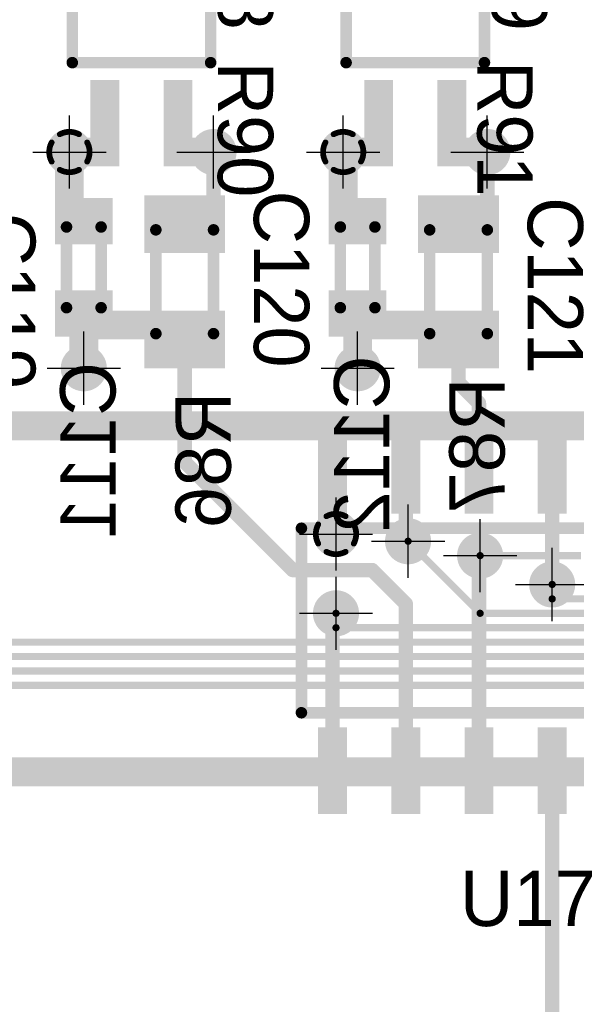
# Model space of a CAD drawing. Extents: x 74 to 326, y 70 to 232.
# Tile 120 of 138: x 134 to 143, y 190 to 208. Entities that reach past the tile are written whole.
import ezdxf

# ---------------------------------------------------------------- set-up
doc = ezdxf.new("R2010")
doc.units = 0
for name, color, linetype in [('Bot_Silk', 7, 'CONTINUOUS'), ('Bottom', 2, 'CONTINUOUS'), ('Drill_Layer', 255, 'CONTINUOUS'), ('Gnd', 12, 'CONTINUOUS'), ('Pwr', 13, 'CONTINUOUS'), ('Top', 1, 'CONTINUOUS'), ('Top_Silk', 6, 'CONTINUOUS')]:
    doc.layers.add(name, color=color, linetype=linetype)

# ---------------------------------------------------------------- blocks, each defined once
blk = doc.blocks.new('Cross')
at = {"layer": 'Drill_Layer', "linetype": 'CONTINUOUS'}
for p, q in [((0, -12.7), (0, 12.7)), ((-12.7, 0), (12.7, 0))]:
    blk.add_line(p, q, dxfattribs=at)
blk = doc.blocks.new('UNIT_DISC')
at = {"linetype": 'CONTINUOUS', "const_width": 0.5}
blk.add_lwpolyline([(0.25, 0, 1), (-0.25, 0, 1)], format="xyb", close=True, dxfattribs=at)
blk = doc.blocks.new('SHAPE_EL_236_236_0_0_0_0')
at = {"xscale": 0.6, "yscale": 0.6, "zscale": 0.6}
blk.add_blockref('UNIT_DISC', (0, 0), dxfattribs=at)
blk = doc.blocks.new('SHAPE_EL_314_314_0_0_0_0')
at = {"xscale": 0.8, "yscale": 0.8, "zscale": 0.8}
blk.add_blockref('UNIT_DISC', (0, 0), dxfattribs=at)
blk = doc.blocks.new('v0306196')
at = {"layer": 'Bottom'}
blk.add_blockref('SHAPE_EL_236_236_0_0_0_0', (0, 0), dxfattribs=at)
at = {"layer": 'Gnd'}
blk.add_blockref('SHAPE_EL_314_314_0_0_0_0', (0, 0), dxfattribs=at)
at = {"layer": 'Pwr'}
blk.add_blockref('SHAPE_EL_314_314_0_0_0_0', (0, 0), dxfattribs=at)
at = {"layer": 'Top'}
blk.add_blockref('SHAPE_EL_236_236_0_0_0_0', (0, 0), dxfattribs=at)
blk = doc.blocks.new('SHAPE_TH45_314_236_39_0_0_0')
at = {"linetype": 'CONTINUOUS', "const_width": 0.1}
for points in [[(0.16647, 0.30788, 0.2530389), (-0.16647, 0.30788, 0.2530389)], [(-0.30788, 0.16647, 0.2530389), (-0.30788, -0.16647, 0.2530389)], [(0.30788, -0.16647, 0.2530389), (0.30788, 0.16647, 0.2530389)], [(-0.16647, -0.30788, 0.2530389), (0.16647, -0.30788, 0.2530389)]]:
    blk.add_lwpolyline(points, format="xyb", dxfattribs=at)
at = {"xscale": 0.1, "yscale": 0.1, "zscale": 0.1}
for p in [(-0.16647, 0.30788), (0.16647, 0.30788), (-0.30788, 0.16647), (0.30788, 0.16647), (-0.30788, -0.16647), (0.30788, -0.16647), (-0.16647, -0.30788), (0.16647, -0.30788)]:
    blk.add_blockref('UNIT_DISC', p, dxfattribs=at)
blk = doc.blocks.new('v0306392')
at = {"layer": 'Bottom'}
blk.add_blockref('SHAPE_EL_236_236_0_0_0_0', (0, 0), dxfattribs=at)
at = {"layer": 'Gnd'}
blk.add_blockref('SHAPE_TH45_314_236_39_0_0_0', (0, 0), dxfattribs=at)
at = {"layer": 'Pwr'}
blk.add_blockref('SHAPE_EL_314_314_0_0_0_0', (0, 0), dxfattribs=at)
at = {"layer": 'Top'}
blk.add_blockref('SHAPE_EL_236_236_0_0_0_0', (0, 0), dxfattribs=at)
blk = doc.blocks.new('0603_10667')
at = {"layer": 'Bot_Silk', "linetype": 'CONTINUOUS', "const_width": 0.2}
for points in [[(135.175, 203.95), (134.575, 203.95)], [(134.575, 203.95), (134.575, 202.55)], [(135.175, 202.55), (135.175, 203.95)], [(134.575, 202.55), (135.175, 202.55)]]:
    blk.add_lwpolyline(points, dxfattribs=at)
at = {"layer": 'Bot_Silk', "xscale": 0.2, "yscale": 0.2, "zscale": 0.2}
for p in [(134.575, 203.95), (134.575, 203.95), (135.175, 203.95), (135.175, 203.95), (134.575, 202.55), (134.575, 202.55), (135.175, 202.55), (135.175, 202.55)]:
    blk.add_blockref('UNIT_DISC', p, dxfattribs=at)
blk = doc.blocks.new('SHAPE_SQ_314_393_0_0_0_0')
blk.add_solid([(-0.4, -0.5), (0.4, -0.5), (-0.4, 0.5), (0.4, 0.5)])
blk = doc.blocks.new('SHAPE_EL_196_196_0_0_0_0')
at = {"xscale": 0.5, "yscale": 0.5, "zscale": 0.5}
blk.add_blockref('UNIT_DISC', (0, 0), dxfattribs=at)
blk = doc.blocks.new('w800h1000196_F')
at = {"layer": 'Bottom'}
blk.add_blockref('SHAPE_SQ_314_393_0_0_0_0', (0, 0), dxfattribs=at)
at = {"layer": 'Gnd'}
blk.add_blockref('SHAPE_EL_196_196_0_0_0_0', (0, 0), dxfattribs=at)
at = {"layer": 'Pwr'}
blk.add_blockref('SHAPE_EL_196_196_0_0_0_0', (0, 0), dxfattribs=at)
blk = doc.blocks.new('w800h1000392_F')
at = {"layer": 'Bottom'}
blk.add_blockref('SHAPE_SQ_314_393_0_0_0_0', (0, 0), dxfattribs=at)
at = {"layer": 'Gnd'}
blk.add_blockref('SHAPE_EL_196_196_0_0_0_0', (0, 0), dxfattribs=at)
at = {"layer": 'Pwr'}
blk.add_blockref('SHAPE_EL_196_196_0_0_0_0', (0, 0), dxfattribs=at)
blk = doc.blocks.new('C111')
at = {"rotation": -90}
for name, p in [('w800h1000392_F', (134.875, 204.05)), ('w800h1000196_F', (134.875, 202.45))]:
    blk.add_blockref(name, p, dxfattribs=at)
blk.add_blockref('0603_10667', (0, 0))
at = {"layer": 'Bot_Silk', "text_generation_flag": 2}
blk.add_text('C111', height=0.96, rotation=-270, dxfattribs=at).set_placement((135.425, 201.60625))
blk = doc.blocks.new('0603_10653')
at = {"layer": 'Top_Silk', "linetype": 'CONTINUOUS', "const_width": 0.2}
for points in [[(134.575, 203.95), (135.175, 203.95)], [(134.575, 202.55), (134.575, 203.95)], [(135.175, 203.95), (135.175, 202.55)], [(135.175, 202.55), (134.575, 202.55)]]:
    blk.add_lwpolyline(points, dxfattribs=at)
at = {"layer": 'Top_Silk', "xscale": 0.2, "yscale": 0.2, "zscale": 0.2}
for p in [(134.575, 203.95), (134.575, 203.95), (135.175, 203.95), (135.175, 203.95), (134.575, 202.55), (134.575, 202.55), (135.175, 202.55), (135.175, 202.55)]:
    blk.add_blockref('UNIT_DISC', p, dxfattribs=at)
blk = doc.blocks.new('w800h1000392')
at = {"layer": 'Gnd'}
blk.add_blockref('SHAPE_EL_196_196_0_0_0_0', (0, 0), dxfattribs=at)
at = {"layer": 'Pwr'}
blk.add_blockref('SHAPE_EL_196_196_0_0_0_0', (0, 0), dxfattribs=at)
at = {"layer": 'Top'}
blk.add_blockref('SHAPE_SQ_314_393_0_0_0_0', (0, 0), dxfattribs=at)
blk = doc.blocks.new('w800h1000416')
at = {"layer": 'Gnd'}
blk.add_blockref('SHAPE_EL_196_196_0_0_0_0', (0, 0), dxfattribs=at)
at = {"layer": 'Pwr'}
blk.add_blockref('SHAPE_EL_196_196_0_0_0_0', (0, 0), dxfattribs=at)
at = {"layer": 'Top'}
blk.add_blockref('SHAPE_SQ_314_393_0_0_0_0', (0, 0), dxfattribs=at)
blk = doc.blocks.new('C119')
at = {"rotation": 270}
for name, p in [('w800h1000392', (134.875, 204.05)), ('w800h1000416', (134.875, 202.45))]:
    blk.add_blockref(name, p, dxfattribs=at)
blk.add_blockref('0603_10653', (0, 0))
at = {"layer": 'Top_Silk'}
blk.add_text('C119', height=0.96, rotation=270, dxfattribs=at).set_placement((133.075, 204.2))
blk = doc.blocks.new('v0306385')
at = {"layer": 'Bottom'}
blk.add_blockref('SHAPE_EL_236_236_0_0_0_0', (0, 0), dxfattribs=at)
at = {"layer": 'Gnd'}
blk.add_blockref('SHAPE_EL_314_314_0_0_0_0', (0, 0), dxfattribs=at)
at = {"layer": 'Pwr'}
blk.add_blockref('SHAPE_EL_314_314_0_0_0_0', (0, 0), dxfattribs=at)
at = {"layer": 'Top'}
blk.add_blockref('SHAPE_EL_236_236_0_0_0_0', (0, 0), dxfattribs=at)
blk = doc.blocks.new('v0306413')
at = {"layer": 'Bottom'}
blk.add_blockref('SHAPE_EL_236_236_0_0_0_0', (0, 0), dxfattribs=at)
at = {"layer": 'Gnd'}
blk.add_blockref('SHAPE_EL_314_314_0_0_0_0', (0, 0), dxfattribs=at)
at = {"layer": 'Pwr'}
blk.add_blockref('SHAPE_EL_314_314_0_0_0_0', (0, 0), dxfattribs=at)
at = {"layer": 'Top'}
blk.add_blockref('SHAPE_EL_236_236_0_0_0_0', (0, 0), dxfattribs=at)
blk = doc.blocks.new('0805_10809')
at = {"layer": 'Bot_Silk', "linetype": 'CONTINUOUS', "const_width": 0.2}
for points in [[(140.875, 203.9), (141.875, 203.9)], [(140.875, 202.1), (140.875, 203.9)], [(141.875, 203.9), (141.875, 202.1)], [(140.875, 202.1), (141.875, 202.1)]]:
    blk.add_lwpolyline(points, dxfattribs=at)
at = {"layer": 'Bot_Silk', "xscale": 0.2, "yscale": 0.2, "zscale": 0.2}
for p in [(140.875, 203.9), (140.875, 203.9), (141.875, 203.9), (141.875, 203.9), (140.875, 202.1), (140.875, 202.1), (141.875, 202.1), (141.875, 202.1)]:
    blk.add_blockref('UNIT_DISC', p, dxfattribs=at)
blk = doc.blocks.new('SHAPE_SQ_393_551_0_0_0_0')
blk.add_solid([(-0.5, -0.7), (0.5, -0.7), (-0.5, 0.7), (0.5, 0.7)])
blk = doc.blocks.new('w1000h1400413_F')
at = {"layer": 'Bottom'}
blk.add_blockref('SHAPE_SQ_393_551_0_0_0_0', (0, 0), dxfattribs=at)
at = {"layer": 'Gnd'}
blk.add_blockref('SHAPE_EL_196_196_0_0_0_0', (0, 0), dxfattribs=at)
at = {"layer": 'Pwr'}
blk.add_blockref('SHAPE_EL_196_196_0_0_0_0', (0, 0), dxfattribs=at)
blk = doc.blocks.new('w1000h1400196_F')
at = {"layer": 'Bottom'}
blk.add_blockref('SHAPE_SQ_393_551_0_0_0_0', (0, 0), dxfattribs=at)
at = {"layer": 'Gnd'}
blk.add_blockref('SHAPE_EL_196_196_0_0_0_0', (0, 0), dxfattribs=at)
at = {"layer": 'Pwr'}
blk.add_blockref('SHAPE_EL_196_196_0_0_0_0', (0, 0), dxfattribs=at)
blk = doc.blocks.new('R87')
at = {"rotation": -270}
for name, p in [('w1000h1400413_F', (141.375, 204)), ('w1000h1400196_F', (141.375, 202))]:
    blk.add_blockref(name, p, dxfattribs=at)
blk.add_blockref('0805_10809', (0, 0))
at = {"layer": 'Bot_Silk', "text_generation_flag": 2}
blk.add_text('R87', height=0.96, rotation=-270, dxfattribs=at).set_placement((142.175, 201.3375))
blk = doc.blocks.new('0603_10776')
at = {"layer": 'Bot_Silk', "linetype": 'CONTINUOUS', "const_width": 0.2}
for points in [[(139.925, 203.95), (139.325, 203.95)], [(139.325, 203.95), (139.325, 202.55)], [(139.925, 202.55), (139.925, 203.95)], [(139.325, 202.55), (139.925, 202.55)]]:
    blk.add_lwpolyline(points, dxfattribs=at)
at = {"layer": 'Bot_Silk', "xscale": 0.2, "yscale": 0.2, "zscale": 0.2}
for p in [(139.325, 203.95), (139.325, 203.95), (139.925, 203.95), (139.925, 203.95), (139.325, 202.55), (139.325, 202.55), (139.925, 202.55), (139.925, 202.55)]:
    blk.add_blockref('UNIT_DISC', p, dxfattribs=at)
blk = doc.blocks.new('C112')
at = {"rotation": -90}
for name, p in [('w800h1000392_F', (139.625, 204.05)), ('w800h1000196_F', (139.625, 202.45))]:
    blk.add_blockref(name, p, dxfattribs=at)
blk.add_blockref('0603_10776', (0, 0))
at = {"layer": 'Bot_Silk', "text_generation_flag": 2}
blk.add_text('C112', height=0.96, rotation=-270, dxfattribs=at).set_placement((140.175, 201.71875))
blk = doc.blocks.new('0603_10762')
at = {"layer": 'Top_Silk', "linetype": 'CONTINUOUS', "const_width": 0.2}
for points in [[(139.325, 203.95), (139.925, 203.95)], [(139.325, 202.55), (139.325, 203.95)], [(139.925, 203.95), (139.925, 202.55)], [(139.925, 202.55), (139.325, 202.55)]]:
    blk.add_lwpolyline(points, dxfattribs=at)
at = {"layer": 'Top_Silk', "xscale": 0.2, "yscale": 0.2, "zscale": 0.2}
for p in [(139.325, 203.95), (139.325, 203.95), (139.925, 203.95), (139.925, 203.95), (139.325, 202.55), (139.325, 202.55), (139.925, 202.55), (139.925, 202.55)]:
    blk.add_blockref('UNIT_DISC', p, dxfattribs=at)
blk = doc.blocks.new('w800h1000419')
at = {"layer": 'Gnd'}
blk.add_blockref('SHAPE_EL_196_196_0_0_0_0', (0, 0), dxfattribs=at)
at = {"layer": 'Pwr'}
blk.add_blockref('SHAPE_EL_196_196_0_0_0_0', (0, 0), dxfattribs=at)
at = {"layer": 'Top'}
blk.add_blockref('SHAPE_SQ_314_393_0_0_0_0', (0, 0), dxfattribs=at)
blk = doc.blocks.new('C120')
at = {"rotation": 270}
for name, p in [('w800h1000392', (139.625, 204.05)), ('w800h1000419', (139.625, 202.45))]:
    blk.add_blockref(name, p, dxfattribs=at)
blk.add_blockref('0603_10762', (0, 0))
at = {"layer": 'Top_Silk'}
blk.add_text('C120', height=0.96, rotation=270, dxfattribs=at).set_placement((137.825, 204.58125))
blk = doc.blocks.new('v0306386')
at = {"layer": 'Bottom'}
blk.add_blockref('SHAPE_EL_236_236_0_0_0_0', (0, 0), dxfattribs=at)
at = {"layer": 'Gnd'}
blk.add_blockref('SHAPE_EL_314_314_0_0_0_0', (0, 0), dxfattribs=at)
at = {"layer": 'Pwr'}
blk.add_blockref('SHAPE_EL_314_314_0_0_0_0', (0, 0), dxfattribs=at)
at = {"layer": 'Top'}
blk.add_blockref('SHAPE_EL_236_236_0_0_0_0', (0, 0), dxfattribs=at)
blk = doc.blocks.new('v0306422')
at = {"layer": 'Bottom'}
blk.add_blockref('SHAPE_EL_236_236_0_0_0_0', (0, 0), dxfattribs=at)
at = {"layer": 'Gnd'}
blk.add_blockref('SHAPE_EL_314_314_0_0_0_0', (0, 0), dxfattribs=at)
at = {"layer": 'Pwr'}
blk.add_blockref('SHAPE_EL_314_314_0_0_0_0', (0, 0), dxfattribs=at)
at = {"layer": 'Top'}
blk.add_blockref('SHAPE_EL_236_236_0_0_0_0', (0, 0), dxfattribs=at)
blk = doc.blocks.new('v0306442')
at = {"layer": 'Bottom'}
blk.add_blockref('SHAPE_EL_236_236_0_0_0_0', (0, 0), dxfattribs=at)
at = {"layer": 'Gnd'}
blk.add_blockref('SHAPE_EL_314_314_0_0_0_0', (0, 0), dxfattribs=at)
at = {"layer": 'Pwr'}
blk.add_blockref('SHAPE_EL_314_314_0_0_0_0', (0, 0), dxfattribs=at)
at = {"layer": 'Top'}
blk.add_blockref('SHAPE_EL_236_236_0_0_0_0', (0, 0), dxfattribs=at)
blk = doc.blocks.new('SOIC4_44_15478')
at = {"layer": 'Top_Silk', "linetype": 'CONTINUOUS', "const_width": 0.2}
for points in [[(139.425, 210.7), (141.825, 210.7)], [(139.425, 206.8), (139.425, 210.7)], [(141.825, 210.7), (141.825, 209.25)], [(141.825, 208.25), (141.825, 206.8)], [(139.425, 206.8), (141.825, 206.8)]]:
    blk.add_lwpolyline(points, dxfattribs=at)
blk.add_lwpolyline([(141.825, 209.25, 1), (141.825, 208.25, 1)], format="xyb", dxfattribs=at)
at = {"layer": 'Top_Silk', "xscale": 0.2, "yscale": 0.2, "zscale": 0.2}
for p in [(139.425, 210.7), (139.425, 210.7), (141.825, 210.7), (141.825, 210.7), (141.825, 209.25), (141.825, 209.25), (141.825, 208.25), (141.825, 208.25), (139.425, 206.8), (139.425, 206.8), (141.825, 206.8), (141.825, 206.8)]:
    blk.add_blockref('UNIT_DISC', p, dxfattribs=at)
blk = doc.blocks.new('SHAPE_SQ_590_196_0_0_0_0')
blk.add_solid([(-0.75, -0.25), (0.75, -0.25), (-0.75, 0.25), (0.75, 0.25)])
blk = doc.blocks.new('w1500h500373')
at = {"layer": 'Gnd'}
blk.add_blockref('SHAPE_EL_196_196_0_0_0_0', (0, 0), dxfattribs=at)
at = {"layer": 'Pwr'}
blk.add_blockref('SHAPE_EL_196_196_0_0_0_0', (0, 0), dxfattribs=at)
at = {"layer": 'Top'}
blk.add_blockref('SHAPE_SQ_590_196_0_0_0_0', (0, 0), dxfattribs=at)
blk = doc.blocks.new('w1500h500448')
at = {"layer": 'Gnd'}
blk.add_blockref('SHAPE_EL_196_196_0_0_0_0', (0, 0), dxfattribs=at)
at = {"layer": 'Pwr'}
blk.add_blockref('SHAPE_EL_196_196_0_0_0_0', (0, 0), dxfattribs=at)
at = {"layer": 'Top'}
blk.add_blockref('SHAPE_SQ_590_196_0_0_0_0', (0, 0), dxfattribs=at)
blk = doc.blocks.new('w1500h500392')
at = {"layer": 'Gnd'}
blk.add_blockref('SHAPE_EL_196_196_0_0_0_0', (0, 0), dxfattribs=at)
at = {"layer": 'Pwr'}
blk.add_blockref('SHAPE_EL_196_196_0_0_0_0', (0, 0), dxfattribs=at)
at = {"layer": 'Top'}
blk.add_blockref('SHAPE_SQ_590_196_0_0_0_0', (0, 0), dxfattribs=at)
blk = doc.blocks.new('w1500h500413')
at = {"layer": 'Gnd'}
blk.add_blockref('SHAPE_EL_196_196_0_0_0_0', (0, 0), dxfattribs=at)
at = {"layer": 'Pwr'}
blk.add_blockref('SHAPE_EL_196_196_0_0_0_0', (0, 0), dxfattribs=at)
at = {"layer": 'Top'}
blk.add_blockref('SHAPE_SQ_590_196_0_0_0_0', (0, 0), dxfattribs=at)
blk = doc.blocks.new('U19')
at = {"rotation": 270}
for name, p in [('w1500h500373', (139.99, 211.75)), ('w1500h500448', (141.26, 211.75)), ('w1500h500392', (139.99, 205.75)), ('w1500h500413', (141.26, 205.75))]:
    blk.add_blockref(name, p, dxfattribs=at)
blk.add_blockref('SOIC4_44_15478', (0, 0))
at = {"layer": 'Top_Silk'}
blk.add_text('U19', height=0.96, rotation=270, dxfattribs=at).set_placement((141.95, 209.70625))
blk = doc.blocks.new('0805_10795')
at = {"layer": 'Top_Silk', "linetype": 'CONTINUOUS', "const_width": 0.2}
for points in [[(141.875, 203.9), (140.875, 203.9)], [(140.875, 203.9), (140.875, 202.1)], [(141.875, 202.1), (141.875, 203.9)], [(141.875, 202.1), (140.875, 202.1)]]:
    blk.add_lwpolyline(points, dxfattribs=at)
at = {"layer": 'Top_Silk', "xscale": 0.2, "yscale": 0.2, "zscale": 0.2}
for p in [(140.875, 203.9), (140.875, 203.9), (141.875, 203.9), (141.875, 203.9), (140.875, 202.1), (140.875, 202.1), (141.875, 202.1), (141.875, 202.1)]:
    blk.add_blockref('UNIT_DISC', p, dxfattribs=at)
blk = doc.blocks.new('w1000h1400413')
at = {"layer": 'Gnd'}
blk.add_blockref('SHAPE_EL_196_196_0_0_0_0', (0, 0), dxfattribs=at)
at = {"layer": 'Pwr'}
blk.add_blockref('SHAPE_EL_196_196_0_0_0_0', (0, 0), dxfattribs=at)
at = {"layer": 'Top'}
blk.add_blockref('SHAPE_SQ_393_551_0_0_0_0', (0, 0), dxfattribs=at)
blk = doc.blocks.new('w1000h1400419')
at = {"layer": 'Gnd'}
blk.add_blockref('SHAPE_EL_196_196_0_0_0_0', (0, 0), dxfattribs=at)
at = {"layer": 'Pwr'}
blk.add_blockref('SHAPE_EL_196_196_0_0_0_0', (0, 0), dxfattribs=at)
at = {"layer": 'Top'}
blk.add_blockref('SHAPE_SQ_393_551_0_0_0_0', (0, 0), dxfattribs=at)
blk = doc.blocks.new('R91')
at = {"rotation": 270}
for name, p in [('w1000h1400413', (141.375, 204)), ('w1000h1400419', (141.375, 202))]:
    blk.add_blockref(name, p, dxfattribs=at)
blk.add_blockref('0805_10795', (0, 0))
at = {"layer": 'Top_Silk'}
blk.add_text('R91', height=0.96, rotation=270, dxfattribs=at).set_placement((141.7, 206.83125))
blk = doc.blocks.new('v0306409')
at = {"layer": 'Bottom'}
blk.add_blockref('SHAPE_EL_236_236_0_0_0_0', (0, 0), dxfattribs=at)
at = {"layer": 'Gnd'}
blk.add_blockref('SHAPE_EL_314_314_0_0_0_0', (0, 0), dxfattribs=at)
at = {"layer": 'Pwr'}
blk.add_blockref('SHAPE_EL_314_314_0_0_0_0', (0, 0), dxfattribs=at)
at = {"layer": 'Top'}
blk.add_blockref('SHAPE_EL_236_236_0_0_0_0', (0, 0), dxfattribs=at)
blk = doc.blocks.new('0805_18386')
at = {"layer": 'Bot_Silk', "linetype": 'CONTINUOUS', "const_width": 0.2}
for points in [[(136.125, 203.9), (137.125, 203.9)], [(136.125, 202.1), (136.125, 203.9)], [(137.125, 203.9), (137.125, 202.1)], [(136.125, 202.1), (137.125, 202.1)]]:
    blk.add_lwpolyline(points, dxfattribs=at)
at = {"layer": 'Bot_Silk', "xscale": 0.2, "yscale": 0.2, "zscale": 0.2}
for p in [(136.125, 203.9), (136.125, 203.9), (137.125, 203.9), (137.125, 203.9), (136.125, 202.1), (136.125, 202.1), (137.125, 202.1), (137.125, 202.1)]:
    blk.add_blockref('UNIT_DISC', p, dxfattribs=at)
blk = doc.blocks.new('w1000h1400409_F')
at = {"layer": 'Bottom'}
blk.add_blockref('SHAPE_SQ_393_551_0_0_0_0', (0, 0), dxfattribs=at)
at = {"layer": 'Gnd'}
blk.add_blockref('SHAPE_EL_196_196_0_0_0_0', (0, 0), dxfattribs=at)
at = {"layer": 'Pwr'}
blk.add_blockref('SHAPE_EL_196_196_0_0_0_0', (0, 0), dxfattribs=at)
blk = doc.blocks.new('R86')
at = {"rotation": -270}
for name, p in [('w1000h1400409_F', (136.625, 204)), ('w1000h1400196_F', (136.625, 202))]:
    blk.add_blockref(name, p, dxfattribs=at)
blk.add_blockref('0805_18386', (0, 0))
at = {"layer": 'Bot_Silk', "text_generation_flag": 2}
blk.add_text('R86', height=0.96, rotation=-270, dxfattribs=at).set_placement((137.425, 201.0875))
blk = doc.blocks.new('0603_18400')
at = {"layer": 'Top_Silk', "linetype": 'CONTINUOUS', "const_width": 0.2}
for points in [[(144.075, 203.95), (144.675, 203.95)], [(144.075, 202.55), (144.075, 203.95)], [(144.675, 203.95), (144.675, 202.55)], [(144.675, 202.55), (144.075, 202.55)]]:
    blk.add_lwpolyline(points, dxfattribs=at)
at = {"layer": 'Top_Silk', "xscale": 0.2, "yscale": 0.2, "zscale": 0.2}
for p in [(144.075, 203.95), (144.075, 203.95), (144.675, 203.95), (144.675, 203.95), (144.075, 202.55), (144.075, 202.55), (144.675, 202.55), (144.675, 202.55)]:
    blk.add_blockref('UNIT_DISC', p, dxfattribs=at)
blk = doc.blocks.new('w800h1000420')
at = {"layer": 'Gnd'}
blk.add_blockref('SHAPE_EL_196_196_0_0_0_0', (0, 0), dxfattribs=at)
at = {"layer": 'Pwr'}
blk.add_blockref('SHAPE_EL_196_196_0_0_0_0', (0, 0), dxfattribs=at)
at = {"layer": 'Top'}
blk.add_blockref('SHAPE_SQ_314_393_0_0_0_0', (0, 0), dxfattribs=at)
blk = doc.blocks.new('C121')
at = {"rotation": 270}
for name, p in [('w800h1000392', (144.375, 204.05)), ('w800h1000420', (144.375, 202.45))]:
    blk.add_blockref(name, p, dxfattribs=at)
blk.add_blockref('0603_18400', (0, 0))
at = {"layer": 'Top_Silk'}
blk.add_text('C121', height=0.96, rotation=270, dxfattribs=at).set_placement((142.575, 204.46875))
blk = doc.blocks.new('SOIC4_44_20891')
at = {"layer": 'Top_Silk', "linetype": 'CONTINUOUS', "const_width": 0.2}
for points in [[(134.675, 210.7), (137.075, 210.7)], [(134.675, 206.8), (134.675, 210.7)], [(137.075, 210.7), (137.075, 209.25)], [(137.075, 208.25), (137.075, 206.8)], [(134.675, 206.8), (137.075, 206.8)]]:
    blk.add_lwpolyline(points, dxfattribs=at)
blk.add_lwpolyline([(137.075, 209.25, 1), (137.075, 208.25, 1)], format="xyb", dxfattribs=at)
at = {"layer": 'Top_Silk', "xscale": 0.2, "yscale": 0.2, "zscale": 0.2}
for p in [(134.675, 210.7), (134.675, 210.7), (137.075, 210.7), (137.075, 210.7), (137.075, 209.25), (137.075, 209.25), (137.075, 208.25), (137.075, 208.25), (134.675, 206.8), (134.675, 206.8), (137.075, 206.8), (137.075, 206.8)]:
    blk.add_blockref('UNIT_DISC', p, dxfattribs=at)
blk = doc.blocks.new('w1500h500402')
at = {"layer": 'Gnd'}
blk.add_blockref('SHAPE_EL_196_196_0_0_0_0', (0, 0), dxfattribs=at)
at = {"layer": 'Pwr'}
blk.add_blockref('SHAPE_EL_196_196_0_0_0_0', (0, 0), dxfattribs=at)
at = {"layer": 'Top'}
blk.add_blockref('SHAPE_SQ_590_196_0_0_0_0', (0, 0), dxfattribs=at)
blk = doc.blocks.new('w1500h500424')
at = {"layer": 'Gnd'}
blk.add_blockref('SHAPE_EL_196_196_0_0_0_0', (0, 0), dxfattribs=at)
at = {"layer": 'Pwr'}
blk.add_blockref('SHAPE_EL_196_196_0_0_0_0', (0, 0), dxfattribs=at)
at = {"layer": 'Top'}
blk.add_blockref('SHAPE_SQ_590_196_0_0_0_0', (0, 0), dxfattribs=at)
blk = doc.blocks.new('w1500h500409')
at = {"layer": 'Gnd'}
blk.add_blockref('SHAPE_EL_196_196_0_0_0_0', (0, 0), dxfattribs=at)
at = {"layer": 'Pwr'}
blk.add_blockref('SHAPE_EL_196_196_0_0_0_0', (0, 0), dxfattribs=at)
at = {"layer": 'Top'}
blk.add_blockref('SHAPE_SQ_590_196_0_0_0_0', (0, 0), dxfattribs=at)
blk = doc.blocks.new('U18')
at = {"rotation": 270}
for name, p in [('w1500h500402', (135.24, 211.75)), ('w1500h500424', (136.51, 211.75)), ('w1500h500392', (135.24, 205.75)), ('w1500h500409', (136.51, 205.75))]:
    blk.add_blockref(name, p, dxfattribs=at)
blk.add_blockref('SOIC4_44_20891', (0, 0))
at = {"layer": 'Top_Silk'}
blk.add_text('U18', height=0.96, rotation=270, dxfattribs=at).set_placement((137.2, 209.725))
blk = doc.blocks.new('0805_18372')
at = {"layer": 'Top_Silk', "linetype": 'CONTINUOUS', "const_width": 0.2}
for points in [[(137.125, 203.9), (136.125, 203.9)], [(136.125, 203.9), (136.125, 202.1)], [(137.125, 202.1), (137.125, 203.9)], [(137.125, 202.1), (136.125, 202.1)]]:
    blk.add_lwpolyline(points, dxfattribs=at)
at = {"layer": 'Top_Silk', "xscale": 0.2, "yscale": 0.2, "zscale": 0.2}
for p in [(136.125, 203.9), (136.125, 203.9), (137.125, 203.9), (137.125, 203.9), (136.125, 202.1), (136.125, 202.1), (137.125, 202.1), (137.125, 202.1)]:
    blk.add_blockref('UNIT_DISC', p, dxfattribs=at)
blk = doc.blocks.new('w1000h1400409')
at = {"layer": 'Gnd'}
blk.add_blockref('SHAPE_EL_196_196_0_0_0_0', (0, 0), dxfattribs=at)
at = {"layer": 'Pwr'}
blk.add_blockref('SHAPE_EL_196_196_0_0_0_0', (0, 0), dxfattribs=at)
at = {"layer": 'Top'}
blk.add_blockref('SHAPE_SQ_393_551_0_0_0_0', (0, 0), dxfattribs=at)
blk = doc.blocks.new('w1000h1400416')
at = {"layer": 'Gnd'}
blk.add_blockref('SHAPE_EL_196_196_0_0_0_0', (0, 0), dxfattribs=at)
at = {"layer": 'Pwr'}
blk.add_blockref('SHAPE_EL_196_196_0_0_0_0', (0, 0), dxfattribs=at)
at = {"layer": 'Top'}
blk.add_blockref('SHAPE_SQ_393_551_0_0_0_0', (0, 0), dxfattribs=at)
blk = doc.blocks.new('R90')
at = {"rotation": 270}
for name, p in [('w1000h1400409', (136.625, 204)), ('w1000h1400416', (136.625, 202))]:
    blk.add_blockref(name, p, dxfattribs=at)
blk.add_blockref('0805_18372', (0, 0))
at = {"layer": 'Top_Silk'}
blk.add_text('R90', height=0.96, rotation=270, dxfattribs=at).set_placement((137.2, 206.81875))
blk = doc.blocks.new('SOIC14_40_21007')
at = {"layer": 'Top_Silk', "linetype": 'CONTINUOUS', "const_width": 0.2}
for points in [[(138.65, 198.725), (147.35, 198.725)], [(138.65, 195.525), (138.65, 198.725)], [(147.35, 198.725), (147.35, 197.633)], [(147.35, 196.617), (147.35, 195.525)], [(147.35, 195.525), (138.65, 195.525)]]:
    blk.add_lwpolyline(points, dxfattribs=at)
blk.add_lwpolyline([(147.35, 197.633, 1), (147.35, 196.617, 1)], format="xyb", dxfattribs=at)
at = {"layer": 'Top_Silk', "xscale": 0.2, "yscale": 0.2, "zscale": 0.2}
for p in [(138.65, 198.725), (138.65, 198.725), (147.35, 198.725), (147.35, 198.725), (147.35, 197.633), (147.35, 197.633), (147.35, 196.617), (147.35, 196.617), (138.65, 195.525), (138.65, 195.525), (147.35, 195.525), (147.35, 195.525)]:
    blk.add_blockref('UNIT_DISC', p, dxfattribs=at)
blk = doc.blocks.new('w1500h500386')
at = {"layer": 'Gnd'}
blk.add_blockref('SHAPE_EL_196_196_0_0_0_0', (0, 0), dxfattribs=at)
at = {"layer": 'Pwr'}
blk.add_blockref('SHAPE_EL_196_196_0_0_0_0', (0, 0), dxfattribs=at)
at = {"layer": 'Top'}
blk.add_blockref('SHAPE_SQ_590_196_0_0_0_0', (0, 0), dxfattribs=at)
blk = doc.blocks.new('w1500h500419')
at = {"layer": 'Gnd'}
blk.add_blockref('SHAPE_EL_196_196_0_0_0_0', (0, 0), dxfattribs=at)
at = {"layer": 'Pwr'}
blk.add_blockref('SHAPE_EL_196_196_0_0_0_0', (0, 0), dxfattribs=at)
at = {"layer": 'Top'}
blk.add_blockref('SHAPE_SQ_590_196_0_0_0_0', (0, 0), dxfattribs=at)
blk = doc.blocks.new('w1500h500423')
at = {"layer": 'Gnd'}
blk.add_blockref('SHAPE_EL_196_196_0_0_0_0', (0, 0), dxfattribs=at)
at = {"layer": 'Pwr'}
blk.add_blockref('SHAPE_EL_196_196_0_0_0_0', (0, 0), dxfattribs=at)
at = {"layer": 'Top'}
blk.add_blockref('SHAPE_SQ_590_196_0_0_0_0', (0, 0), dxfattribs=at)
blk = doc.blocks.new('w1500h500420')
at = {"layer": 'Gnd'}
blk.add_blockref('SHAPE_EL_196_196_0_0_0_0', (0, 0), dxfattribs=at)
at = {"layer": 'Pwr'}
blk.add_blockref('SHAPE_EL_196_196_0_0_0_0', (0, 0), dxfattribs=at)
at = {"layer": 'Top'}
blk.add_blockref('SHAPE_SQ_590_196_0_0_0_0', (0, 0), dxfattribs=at)
blk = doc.blocks.new('w1500h500421')
at = {"layer": 'Gnd'}
blk.add_blockref('SHAPE_EL_196_196_0_0_0_0', (0, 0), dxfattribs=at)
at = {"layer": 'Pwr'}
blk.add_blockref('SHAPE_EL_196_196_0_0_0_0', (0, 0), dxfattribs=at)
at = {"layer": 'Top'}
blk.add_blockref('SHAPE_SQ_590_196_0_0_0_0', (0, 0), dxfattribs=at)
blk = doc.blocks.new('w1500h500416')
at = {"layer": 'Gnd'}
blk.add_blockref('SHAPE_EL_196_196_0_0_0_0', (0, 0), dxfattribs=at)
at = {"layer": 'Pwr'}
blk.add_blockref('SHAPE_EL_196_196_0_0_0_0', (0, 0), dxfattribs=at)
at = {"layer": 'Top'}
blk.add_blockref('SHAPE_SQ_590_196_0_0_0_0', (0, 0), dxfattribs=at)
blk = doc.blocks.new('w1500h500442')
at = {"layer": 'Gnd'}
blk.add_blockref('SHAPE_EL_196_196_0_0_0_0', (0, 0), dxfattribs=at)
at = {"layer": 'Pwr'}
blk.add_blockref('SHAPE_EL_196_196_0_0_0_0', (0, 0), dxfattribs=at)
at = {"layer": 'Top'}
blk.add_blockref('SHAPE_SQ_590_196_0_0_0_0', (0, 0), dxfattribs=at)
blk = doc.blocks.new('w1500h500385')
at = {"layer": 'Gnd'}
blk.add_blockref('SHAPE_EL_196_196_0_0_0_0', (0, 0), dxfattribs=at)
at = {"layer": 'Pwr'}
blk.add_blockref('SHAPE_EL_196_196_0_0_0_0', (0, 0), dxfattribs=at)
at = {"layer": 'Top'}
blk.add_blockref('SHAPE_SQ_590_196_0_0_0_0', (0, 0), dxfattribs=at)
blk = doc.blocks.new('w1500h500452')
at = {"layer": 'Gnd'}
blk.add_blockref('SHAPE_EL_196_196_0_0_0_0', (0, 0), dxfattribs=at)
at = {"layer": 'Pwr'}
blk.add_blockref('SHAPE_EL_196_196_0_0_0_0', (0, 0), dxfattribs=at)
at = {"layer": 'Top'}
blk.add_blockref('SHAPE_SQ_590_196_0_0_0_0', (0, 0), dxfattribs=at)
blk = doc.blocks.new('w1500h500447')
at = {"layer": 'Gnd'}
blk.add_blockref('SHAPE_EL_196_196_0_0_0_0', (0, 0), dxfattribs=at)
at = {"layer": 'Pwr'}
blk.add_blockref('SHAPE_EL_196_196_0_0_0_0', (0, 0), dxfattribs=at)
at = {"layer": 'Top'}
blk.add_blockref('SHAPE_SQ_590_196_0_0_0_0', (0, 0), dxfattribs=at)
blk = doc.blocks.new('w1500h500395')
at = {"layer": 'Gnd'}
blk.add_blockref('SHAPE_EL_196_196_0_0_0_0', (0, 0), dxfattribs=at)
at = {"layer": 'Pwr'}
blk.add_blockref('SHAPE_EL_196_196_0_0_0_0', (0, 0), dxfattribs=at)
at = {"layer": 'Top'}
blk.add_blockref('SHAPE_SQ_590_196_0_0_0_0', (0, 0), dxfattribs=at)
blk = doc.blocks.new('w1500h500422')
at = {"layer": 'Gnd'}
blk.add_blockref('SHAPE_EL_196_196_0_0_0_0', (0, 0), dxfattribs=at)
at = {"layer": 'Pwr'}
blk.add_blockref('SHAPE_EL_196_196_0_0_0_0', (0, 0), dxfattribs=at)
at = {"layer": 'Top'}
blk.add_blockref('SHAPE_SQ_590_196_0_0_0_0', (0, 0), dxfattribs=at)
blk = doc.blocks.new('w1500h500440')
at = {"layer": 'Gnd'}
blk.add_blockref('SHAPE_EL_196_196_0_0_0_0', (0, 0), dxfattribs=at)
at = {"layer": 'Pwr'}
blk.add_blockref('SHAPE_EL_196_196_0_0_0_0', (0, 0), dxfattribs=at)
at = {"layer": 'Top'}
blk.add_blockref('SHAPE_SQ_590_196_0_0_0_0', (0, 0), dxfattribs=at)
blk = doc.blocks.new('U17')
at = {"rotation": 270}
for name, p in [('w1500h500392', (139.19, 199.7285)), ('w1500h500386', (140.46, 199.7285)), ('w1500h500419', (141.73, 199.7285)), ('w1500h500422', (143, 199.7285)), ('w1500h500420', (144.27, 199.7285)), ('w1500h500423', (145.54, 199.7285)), ('w1500h500421', (146.81, 199.7285)), ('w1500h500385', (139.19, 194.5215)), ('w1500h500416', (140.46, 194.5215)), ('w1500h500442', (141.73, 194.5215)), ('w1500h500440', (143, 194.5215)), ('w1500h500447', (144.27, 194.5215)), ('w1500h500452', (145.54, 194.5215)), ('w1500h500395', (146.81, 194.5215))]:
    blk.add_blockref(name, p, dxfattribs=at)
blk.add_blockref('SOIC14_40_21007', (0, 0))
at = {"layer": 'Top_Silk'}
blk.add_text('U17', height=0.96, dxfattribs=at).set_placement((141.4, 191.825))

msp = doc.modelspace()

# ---------------------------------------------------------------- linework, layer by layer
at = {"layer": 'Bottom', "linetype": 'CONTINUOUS'}
for points, const_width in [([(134.625, 205.25), (134.625, 204.05)], 0.5), ([(139.375, 205.25), (139.375, 204.05)], 0.5), ([(137.125, 205.25), (137.125, 204)], 0.25), ([(141.875, 205.25), (141.875, 204)], 0.25), ([(134.625, 204.05), (134.875, 204.05)], 0.5), ([(139.375, 204.05), (139.625, 204.05)], 0.5), ([(137.125, 204), (136.625, 204)], 0.25), ([(141.875, 204), (141.375, 204)], 0.25), ([(134.875, 202.25), (134.875, 202.45)], 0.5), ([(139.625, 202.25), (139.625, 202.45)], 0.5), ([(136.625, 202.25), (134.875, 202.25)], 0.5), ([(134.875, 201.5), (134.875, 202.25)], 0.5), ([(136.625, 202), (136.625, 202.25)], 0.5), ([(141.375, 202.25), (139.625, 202.25)], 0.5), ([(139.625, 201.5), (139.625, 202.25)], 0.5), ([(141.375, 202), (141.375, 202.25)], 0.5), ([(141.75, 197.25), (140.5, 198.5)], 0.125), ([(143.5, 198.25), (141.75, 198.25)], 0.125), ([(143, 197.5), (143, 197.75)], 0.125), ([(148.5, 197.5), (143, 197.5)], 0.125), ([(139.25, 197), (139.25, 197.25)], 0.125), ([(148.375, 197.25), (141.75, 197.25)], 0.125), ([(148.25, 197), (139.25, 197)], 0.125), ([(148.125, 196.75), (128.375, 196.75)], 0.125), ([(148, 196.5), (126.125, 196.5)], 0.125), ([(147.875, 196.25), (123.875, 196.25)], 0.125), ([(147.75, 196), (120.625, 196)], 0.125)]:
    msp.add_lwpolyline(points, dxfattribs=dict(at, const_width=const_width))
at = {"layer": 'Pwr', "linetype": 'CONTINUOUS', "const_width": 0.5}
for points in [[(156, 200.5), (122.125, 200.5)], [(122.125, 200.5), (156, 200.5)], [(127.5, 194.5), (240.5, 194.5)]]:
    msp.add_lwpolyline(points, dxfattribs=at)
at = {"layer": 'Top', "linetype": 'CONTINUOUS'}
for points, const_width in [([(135.24, 205.75), (135.24, 205.25)], 0.5), ([(136.51, 205.75), (136.51, 205.25)], 0.5), ([(139.99, 205.75), (139.99, 205.25)], 0.5), ([(141.26, 205.75), (141.26, 205.25)], 0.5), ([(134.625, 205.25), (134.625, 204.05)], 0.5), ([(135.24, 205.25), (134.625, 205.25)], 0.5), ([(136.51, 205.25), (137.125, 205.25)], 0.5), ([(139.375, 205.25), (139.375, 204.05)], 0.5), ([(139.99, 205.25), (139.375, 205.25)], 0.5), ([(141.26, 205.25), (141.875, 205.25)], 0.5), ([(137.125, 205.25), (137.125, 204)], 0.25), ([(141.875, 205.25), (141.875, 204)], 0.25), ([(134.625, 204.05), (134.875, 204.05)], 0.5), ([(139.625, 204.05), (139.375, 204.05)], 0.5), ([(137.125, 204), (136.625, 204)], 0.25), ([(141.875, 204), (141.375, 204)], 0.25), ([(134.875, 202.45), (134.875, 202.375)], 0.25), ([(139.625, 202.45), (139.625, 202.375)], 0.25), ([(134.875, 202.375), (136.625, 202.375)], 0.25), ([(136.625, 202.375), (136.625, 202)], 0.25), ([(139.625, 202.375), (141.375, 202.375)], 0.25), ([(141.375, 202.375), (141.375, 202)], 0.25), ([(136.625, 199.875), (136.625, 202)], 0.25), ([(141.375, 202), (141.375, 201.25)], 0.25), ([(141.375, 201.25), (141.73, 200.895)], 0.25), ([(141.73, 200.895), (141.73, 199.728)], 0.25), ([(138.5, 198), (136.625, 199.875)], 0.25), ([(139.19, 199.728), (139.19, 198.625)], 0.5), ([(140.46, 199.728), (140.46, 198.5)], 0.25), ([(143, 199.728), (143, 197.75)], 0.25), ([(139.19, 198.625), (139.25, 198.625)], 0.5), ([(140.46, 198.5), (140.5, 198.5)], 0.25), ([(141.73, 198.25), (141.75, 198.25)], 0.25), ([(141.73, 194.522), (141.73, 198.25)], 0.25), ([(139.875, 198), (138.5, 198)], 0.25), ([(140.46, 197.415), (139.875, 198)], 0.25), ([(140.46, 194.522), (140.46, 197.415)], 0.25), ([(139.19, 194.522), (139.19, 197.25)], 0.25), ([(139.19, 197.25), (139.25, 197.25)], 0.25), ([(143, 180.5), (143, 194.522)], 0.25)]:
    msp.add_lwpolyline(points, dxfattribs=dict(at, const_width=const_width))

# ---------------------------------------------------------------- block references
for name, p in [('U18', (0, 0)), ('U19', (0, 0)), ('R90', (0, 0)), ('R91', (0, 0)), ('v0306392', (134.625, 205.25)), ('v0306409', (137.125, 205.25)), ('v0306392', (139.375, 205.25)), ('v0306413', (141.875, 205.25)), ('C119', (0, 0)), ('C111', (0, 0)), ('R86', (0, 0)), ('C120', (0, 0)), ('C112', (0, 0)), ('R87', (0, 0)), ('C121', (0, 0)), ('v0306196', (134.875, 201.5)), ('v0306196', (139.625, 201.5)), ('U17', (0, 0)), ('v0306392', (139.25, 198.625)), ('v0306386', (140.5, 198.5)), ('v0306442', (141.75, 198.25)), ('v0306422', (143, 197.75)), ('v0306385', (139.25, 197.25))]:
    msp.add_blockref(name, p)
at = {"layer": 'Bottom'}
for p, xscale, yscale, zscale in [((134.625, 205.25), 0.5, 0.5, 0.5), ((139.375, 205.25), 0.5, 0.5, 0.5), ((137.125, 205.25), 0.25, 0.25, 0.25), ((141.875, 205.25), 0.25, 0.25, 0.25), ((134.625, 204.05), 0.5, 0.5, 0.5), ((134.625, 204.05), 0.5, 0.5, 0.5), ((134.875, 204.05), 0.5, 0.5, 0.5), ((139.375, 204.05), 0.5, 0.5, 0.5), ((139.375, 204.05), 0.5, 0.5, 0.5), ((139.625, 204.05), 0.5, 0.5, 0.5), ((136.625, 204), 0.25, 0.25, 0.25), ((137.125, 204), 0.25, 0.25, 0.25), ((137.125, 204), 0.25, 0.25, 0.25), ((141.375, 204), 0.25, 0.25, 0.25), ((141.875, 204), 0.25, 0.25, 0.25), ((141.875, 204), 0.25, 0.25, 0.25), ((134.875, 202.45), 0.5, 0.5, 0.5), ((139.625, 202.45), 0.5, 0.5, 0.5), ((134.875, 202.25), 0.5, 0.5, 0.5), ((134.875, 202.25), 0.5, 0.5, 0.5), ((134.875, 202.25), 0.5, 0.5, 0.5), ((136.625, 202.25), 0.5, 0.5, 0.5), ((136.625, 202.25), 0.5, 0.5, 0.5), ((139.625, 202.25), 0.5, 0.5, 0.5), ((139.625, 202.25), 0.5, 0.5, 0.5), ((139.625, 202.25), 0.5, 0.5, 0.5), ((141.375, 202.25), 0.5, 0.5, 0.5), ((141.375, 202.25), 0.5, 0.5, 0.5), ((136.625, 202), 0.5, 0.5, 0.5), ((141.375, 202), 0.5, 0.5, 0.5), ((134.875, 201.5), 0.5, 0.5, 0.5), ((139.625, 201.5), 0.5, 0.5, 0.5), ((140.5, 198.5), 0.125, 0.125, 0.125), ((141.75, 198.25), 0.125, 0.125, 0.125), ((143, 197.75), 0.125, 0.125, 0.125), ((143, 197.5), 0.125, 0.125, 0.125), ((143, 197.5), 0.125, 0.125, 0.125), ((139.25, 197.25), 0.125, 0.125, 0.125), ((141.75, 197.25), 0.125, 0.125, 0.125), ((141.75, 197.25), 0.125, 0.125, 0.125), ((139.25, 197), 0.125, 0.125, 0.125), ((139.25, 197), 0.125, 0.125, 0.125)]:
    msp.add_blockref('UNIT_DISC', p, dxfattribs=dict(at, xscale=xscale, yscale=yscale, zscale=zscale))
at = {"layer": 'Drill_Layer', "xscale": 0.05, "yscale": 0.05, "zscale": 0.05}
for p in [(134.625, 205.25), (137.125, 205.25), (139.375, 205.25), (141.875, 205.25), (134.875, 201.5), (139.625, 201.5), (139.25, 198.625), (140.5, 198.5), (141.75, 198.25), (143, 197.75), (139.25, 197.25)]:
    msp.add_blockref('Cross', p, dxfattribs=at)
at = {"layer": 'Top'}
for p, xscale, yscale, zscale in [((135.24, 205.75), 0.5, 0.5, 0.5), ((136.51, 205.75), 0.5, 0.5, 0.5), ((139.99, 205.75), 0.5, 0.5, 0.5), ((141.26, 205.75), 0.5, 0.5, 0.5), ((134.625, 205.25), 0.5, 0.5, 0.5), ((134.625, 205.25), 0.5, 0.5, 0.5), ((135.24, 205.25), 0.5, 0.5, 0.5), ((135.24, 205.25), 0.5, 0.5, 0.5), ((136.51, 205.25), 0.5, 0.5, 0.5), ((136.51, 205.25), 0.5, 0.5, 0.5), ((137.125, 205.25), 0.5, 0.5, 0.5), ((139.375, 205.25), 0.5, 0.5, 0.5), ((139.375, 205.25), 0.5, 0.5, 0.5), ((139.99, 205.25), 0.5, 0.5, 0.5), ((139.99, 205.25), 0.5, 0.5, 0.5), ((141.26, 205.25), 0.5, 0.5, 0.5), ((141.26, 205.25), 0.5, 0.5, 0.5), ((141.875, 205.25), 0.5, 0.5, 0.5), ((137.125, 205.25), 0.25, 0.25, 0.25), ((141.875, 205.25), 0.25, 0.25, 0.25), ((134.625, 204.05), 0.5, 0.5, 0.5), ((134.625, 204.05), 0.5, 0.5, 0.5), ((134.875, 204.05), 0.5, 0.5, 0.5), ((139.375, 204.05), 0.5, 0.5, 0.5), ((139.375, 204.05), 0.5, 0.5, 0.5), ((139.625, 204.05), 0.5, 0.5, 0.5), ((136.625, 204), 0.25, 0.25, 0.25), ((137.125, 204), 0.25, 0.25, 0.25), ((137.125, 204), 0.25, 0.25, 0.25), ((141.375, 204), 0.25, 0.25, 0.25), ((141.875, 204), 0.25, 0.25, 0.25), ((141.875, 204), 0.25, 0.25, 0.25), ((134.875, 202.45), 0.25, 0.25, 0.25), ((139.625, 202.45), 0.25, 0.25, 0.25), ((134.875, 202.375), 0.25, 0.25, 0.25), ((134.875, 202.375), 0.25, 0.25, 0.25), ((136.625, 202.375), 0.25, 0.25, 0.25), ((136.625, 202.375), 0.25, 0.25, 0.25), ((139.625, 202.375), 0.25, 0.25, 0.25), ((139.625, 202.375), 0.25, 0.25, 0.25), ((141.375, 202.375), 0.25, 0.25, 0.25), ((141.375, 202.375), 0.25, 0.25, 0.25), ((136.625, 202), 0.25, 0.25, 0.25), ((136.625, 202), 0.25, 0.25, 0.25), ((141.375, 202), 0.25, 0.25, 0.25), ((141.375, 202), 0.25, 0.25, 0.25), ((141.375, 201.25), 0.25, 0.25, 0.25), ((141.375, 201.25), 0.25, 0.25, 0.25), ((141.73, 200.895), 0.25, 0.25, 0.25), ((141.73, 200.895), 0.25, 0.25, 0.25), ((136.625, 199.875), 0.25, 0.25, 0.25), ((136.625, 199.875), 0.25, 0.25, 0.25), ((139.19, 199.728), 0.5, 0.5, 0.5), ((140.46, 199.728), 0.25, 0.25, 0.25), ((141.73, 199.728), 0.25, 0.25, 0.25), ((143, 199.728), 0.25, 0.25, 0.25), ((139.19, 198.625), 0.5, 0.5, 0.5), ((139.19, 198.625), 0.5, 0.5, 0.5), ((139.25, 198.625), 0.5, 0.5, 0.5), ((140.46, 198.5), 0.25, 0.25, 0.25), ((140.46, 198.5), 0.25, 0.25, 0.25), ((140.5, 198.5), 0.25, 0.25, 0.25), ((141.73, 198.25), 0.25, 0.25, 0.25), ((141.73, 198.25), 0.25, 0.25, 0.25), ((141.75, 198.25), 0.25, 0.25, 0.25), ((138.5, 198), 0.25, 0.25, 0.25), ((138.5, 198), 0.25, 0.25, 0.25), ((139.875, 198), 0.25, 0.25, 0.25), ((139.875, 198), 0.25, 0.25, 0.25), ((143, 197.75), 0.25, 0.25, 0.25), ((140.46, 197.415), 0.25, 0.25, 0.25), ((140.46, 197.415), 0.25, 0.25, 0.25), ((139.19, 197.25), 0.25, 0.25, 0.25), ((139.19, 197.25), 0.25, 0.25, 0.25), ((139.25, 197.25), 0.25, 0.25, 0.25), ((139.19, 194.522), 0.25, 0.25, 0.25), ((140.46, 194.522), 0.25, 0.25, 0.25), ((141.73, 194.522), 0.25, 0.25, 0.25), ((143, 194.522), 0.25, 0.25, 0.25)]:
    msp.add_blockref('UNIT_DISC', p, dxfattribs=dict(at, xscale=xscale, yscale=yscale, zscale=zscale))

doc.saveas('drawing.dxf')
